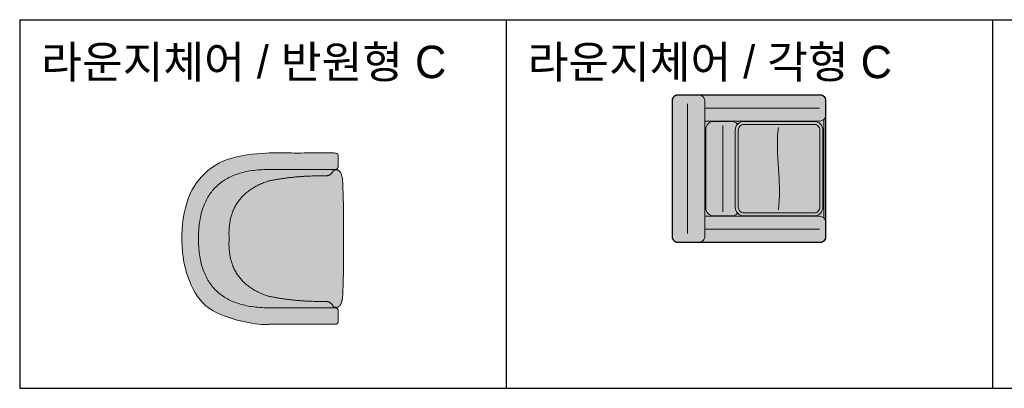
# Model space of a CAD drawing. Header units: millimetres. Extents: x 488786 to 747986, y 25193 to 95000.
# Tile 27 of 127: x 554300 to 558855, y 82345 to 84048. Entities that reach past the tile are written whole.
import ezdxf

# ---------------------------------------------------------------- set-up
doc = ezdxf.new("R2010")
doc.units = ezdxf.units.MM
for name, color, linetype in [('10. ETC', 251, 'Continuous'), ('13. TXT2', 43, 'Continuous'), ('25. 255', 255, 'Continuous'), ('6. FUR1', 181, 'Continuous')]:
    doc.layers.add(name, color=color, linetype=linetype)
doc.layers.add('7. FUR2', color=241, linetype='Continuous', lineweight=5)
doc.styles.add('YUHIHA_TEXT', font='Pretendard-Regular.ttf')

# ---------------------------------------------------------------- blocks, each defined once
blk = doc.blocks.new('YUHIHA_Furniture_LoungeChair_Rectangular_C_Plan')
at = {"layer": '25. 255'}
blk.add_hatch(color=256, dxfattribs=at).paths.add_polyline_path([(-642.4, -710.6), (-647.2, -709.2), (-651.7, -706.8), (-655.7, -703.5), (-658.9, -699.6), (-661.3, -695.1), (-662.8, -690.2), (-663.3, -685.1), (-663.3, -681.1), (-663.3, -121.2), (-663.3, -29.1), (-663.3, -25.1), (-662.8, -20.1), (-661.3, -15.2), (-658.9, -10.7), (-655.7, -6.8), (-651.7, -3.5), (-647.2, -1.1), (-642.4, 0.3), (-637.3, 0.8), (-633.3, 0.8), (-573.3, 0.8), (-73.3, 0.8), (-13.3, 0.8), (-9.3, 0.8), (-4.2, 0.3), (0.7, -1.1), (5.1, -3.5), (9.1, -6.8), (12.3, -10.7), (14.7, -15.2), (16.2, -20.1), (16.7, -25.1), (16.7, -29.1), (16.7, -121.2), (16.7, -681.1), (16.7, -685.1), (16.2, -690.2), (14.7, -695.1), (12.3, -699.6), (9.1, -703.5), (5.1, -706.8), (0.7, -709.2), (-4.2, -710.6), (-9.3, -711.1), (-13.3, -711.1), (-73.3, -711.1), (-573.3, -711.1), (-633.3, -711.1), (-637.3, -711.1)])
at = {"layer": '6. FUR1'}
blk.add_lwpolyline([(-642.4, -710.6), (-647.2, -709.2), (-651.7, -706.8), (-655.7, -703.5), (-658.9, -699.6), (-661.3, -695.1), (-662.8, -690.2), (-663.3, -685.1), (-663.3, -25.1), (-662.8, -20.1), (-661.3, -15.2), (-658.9, -10.7), (-655.7, -6.8), (-651.7, -3.5), (-647.2, -1.1), (-642.4, 0.3), (-637.3, 0.8), (-9.3, 0.8), (-4.2, 0.3), (0.7, -1.1), (5.1, -3.5), (9.1, -6.8), (12.3, -10.7), (14.7, -15.2), (16.2, -20.1), (16.7, -25.1), (16.7, -685.1), (16.2, -690.2), (14.7, -695.1), (12.3, -699.6), (9.1, -703.5), (5.1, -706.8), (0.7, -709.2), (-4.2, -710.6), (-9.3, -711.1), (-637.3, -711.1)], close=True, dxfattribs=at)
at = {"layer": '7. FUR2'}
for points in [[(-663.2, -28.6), (-662.7, -23.3), (-661, -17.7), (-658.2, -12.5), (-654.5, -7.9), (-650, -4.2), (-644.8, -1.4), (-639.1, 0.3), (-633.8, 0.8)], [(-12.8, 0.8), (-7.5, 0.3), (-1.8, -1.4), (3.4, -4.2), (7.9, -7.9), (11.6, -12.5), (14.4, -17.7), (16.1, -23.3), (16.6, -28.6)], [(-623.3, -71.2), (-23.3, -71.2)], [(-13.3, -151.2), (-633.3, -151.2), (-639.1, -150.6), (-644.8, -148.9), (-650, -146.1), (-654.5, -142.4), (-658.2, -137.8), (-661, -132.6), (-662.7, -127), (-663.2, -121.7)], [(16.6, -121.7), (16.1, -127), (14.4, -132.6), (11.6, -137.8), (7.9, -142.4), (3.4, -146.1), (-1.8, -148.9), (-7.5, -150.6), (-13.3, -151.2)], [(-603.3, -681.1), (-603.3, -151.2)], [(-543.3, -151.2), (-543.3, -681.1), (-543.9, -687), (-545.6, -692.6), (-548.4, -697.8), (-552.1, -702.4), (-556.6, -706.1), (-561.8, -708.9), (-567.5, -710.6), (-572.8, -711.1)], [(-528.8, -302.2), (-530.8, -300.6), (-535.2, -295.1), (-538.6, -288.9), (-540.6, -282.2), (-541.3, -275.1), (-541.3, -191.2), (-540.6, -184.1), (-538.6, -177.4), (-535.2, -171.2), (-530.8, -165.7), (-525.3, -161.2), (-519.1, -157.9), (-512.3, -155.8), (-505.3, -155.2), (-141.3, -155.2), (-134.3, -155.8), (-127.5, -157.9), (-121.3, -161.2), (-115.8, -165.7), (-111.4, -171.2), (-108, -177.4), (-106, -184.1), (-105.3, -191.2), (-105.3, -275.1), (-106, -282.2), (-108, -288.9), (-111.4, -295.1), (-115.8, -300.6), (-117.8, -302.2)], [(-73.8, -711.1), (-79.2, -710.6), (-84.8, -708.9), (-90, -706.1), (-94.5, -702.4), (-98.2, -697.8), (-101, -692.6), (-102.7, -687), (-103.3, -681.1), (-103.3, -151.2)], [(-43.3, -681.1), (-43.3, -151.2)], [(-523.3, -233.2), (-123.3, -233.2)], [(-513.3, -491.1), (-492.1, -488.7), (-469.9, -487.2), (-446.8, -486.6), (-423, -486.6), (-398.6, -487.3), (-373.7, -488.3), (-272.9, -494), (-223.6, -495.6), (-199.8, -495.7), (-176.7, -495.1), (-154.5, -493.6), (-133.3, -491.1)], [(-633.8, -711.1), (-639.1, -710.6), (-644.8, -708.9), (-650, -706.1), (-654.5, -702.4), (-658.2, -697.8), (-661, -692.6), (-662.7, -687), (-663.2, -681.7)], [(16.6, -681.7), (16.1, -687), (14.4, -692.6), (11.6, -697.8), (7.9, -702.4), (3.4, -706.1), (-1.8, -708.9), (-7.5, -710.6), (-12.8, -711.1)], [(-95.5, -701.1), (-551.1, -701.1)]]:
    blk.add_lwpolyline(points, dxfattribs=at)
for points in [[(-145.3, -697.1), (-501.3, -697.1), (-509.1, -696.4), (-516.6, -694.1), (-523.5, -690.4), (-529.6, -685.4), (-534.6, -679.4), (-538.3, -672.5), (-540.5, -665), (-541.3, -657.1), (-541.3, -331.1), (-540.5, -323.4), (-538.3, -315.8), (-534.6, -308.9), (-529.6, -302.9), (-523.5, -297.9), (-516.6, -294.2), (-509.1, -291.9), (-501.3, -291.1), (-145.3, -291.1), (-137.5, -291.9), (-130, -294.2), (-123.1, -297.9), (-117, -302.9), (-112, -308.9), (-108.3, -315.8), (-106.1, -323.4), (-105.3, -331.1), (-105.3, -657.1), (-106.1, -665), (-108.3, -672.5), (-112, -679.4), (-117, -685.4), (-123.1, -690.4), (-130, -694.1), (-137.5, -696.4)], [(-146, -683.1), (-500.6, -683.1), (-506.4, -682.6), (-511.2, -681.1), (-515.7, -678.7), (-519.6, -675.5), (-522.9, -671.6), (-525.3, -667.1), (-526.7, -662.2), (-527.3, -656.5), (-527.3, -331.8), (-526.7, -326.1), (-525.3, -321.2), (-522.9, -316.7), (-519.6, -312.8), (-515.7, -309.6), (-511.2, -307.2), (-506.4, -305.7), (-500.6, -305.1), (-146, -305.1), (-140.2, -305.7), (-135.4, -307.2), (-130.9, -309.6), (-127, -312.8), (-123.7, -316.7), (-121.3, -321.2), (-119.9, -326.1), (-119.3, -331.8), (-119.3, -656.5), (-119.9, -662.2), (-121.3, -667.1), (-123.7, -671.6), (-127, -675.5), (-130.9, -678.7), (-135.4, -681.1), (-140.2, -682.6)]]:
    blk.add_lwpolyline(points, close=True, dxfattribs=at)
blk = doc.blocks.new('YUHIHA_Furniture_LoungeChair_Semicircular_C_Plan', base_point=(559436.9, 83299.1))
at = {"layer": '25. 255'}
h = blk.add_hatch(color=256, dxfattribs=at)
edge = h.paths.add_edge_path(flags=0)
edge.add_spline(control_points=[(559776.4, 83224.1), (559785.2, 83228.1), (559785.2, 83237.7)], knot_values=[0, 0, 0, 1, 1, 1], degree=2, periodic=0)
edge.add_spline(control_points=[(559785.2, 83237.7), (559785.2, 83260.9), (559785.2, 83284.1)], knot_values=[0, 0, 0, 1, 1, 1], degree=2, periodic=0)
edge.add_spline(control_points=[(559785.2, 83284.1), (559785.2, 83299.1), (559770.2, 83299.1)], knot_values=[0, 0, 0, 1, 1, 1], degree=2, periodic=0)
edge.add_spline(control_points=[(559770.2, 83299.1), (559609.9, 83299.1), (559449.5, 83299.1)], knot_values=[0, 0, 0, 1, 1, 1], degree=2, periodic=0)
edge.add_spline(control_points=[(559449.5, 83299.1), (559062.3, 83290.7), (559062.3, 82903.3)], knot_values=[0, 0, 0, 1, 1, 1], degree=2, periodic=0)
edge.add_spline(control_points=[(559062.3, 82903.3), (559062.3, 82516), (559449.5, 82507.5)], knot_values=[0, 0, 0, 1, 1, 1], degree=2, periodic=0)
edge.add_spline(control_points=[(559449.5, 82507.5), (559609.9, 82507.5), (559770.2, 82507.5)], knot_values=[0, 0, 0, 1, 1, 1], degree=2, periodic=0)
edge.add_spline(control_points=[(559770.2, 82507.5), (559785.2, 82507.5), (559785.2, 82522.5)], knot_values=[0, 0, 0, 1, 1, 1], degree=2, periodic=0)
edge.add_spline(control_points=[(559785.2, 82522.5), (559785.2, 82545.7), (559785.2, 82568.9)], knot_values=[0, 0, 0, 1, 1, 1], degree=2, periodic=0)
edge.add_spline(control_points=[(559785.2, 82568.9), (559785.2, 82578.6), (559776.4, 82582.6)], knot_values=[0, 0, 0, 1, 1, 1], degree=2, periodic=0)
edge.add_spline(control_points=[(559776.4, 82582.6), (559776.2, 82584.2), (559776, 82585.8)], knot_values=[0, 0, 0, 1, 1, 1], degree=2, periodic=0)
edge.add_spline(control_points=[(559776, 82585.8), (559783.7, 82585.8), (559787.8, 82589)], knot_values=[0, 0, 0, 1, 1, 1], degree=2, periodic=0)
edge.add_spline(control_points=[(559787.8, 82589), (559803.7, 82601.3), (559806.2, 82642.4)], knot_values=[0, 0, 0, 1, 1, 1], degree=2, periodic=0)
edge.add_spline(control_points=[(559806.2, 82642.4), (559811.6, 82772.8), (559809.8, 82903.3)], knot_values=[0, 0, 0, 1, 1, 1], degree=2, periodic=0)
edge.add_spline(control_points=[(559809.8, 82903.3), (559811.6, 83033.9), (559806.2, 83164.3)], knot_values=[0, 0, 0, 1, 1, 1], degree=2, periodic=0)
edge.add_spline(control_points=[(559806.2, 83164.3), (559803.7, 83205.3), (559787.8, 83217.7)], knot_values=[0, 0, 0, 1, 1, 1], degree=2, periodic=0)
edge.add_spline(control_points=[(559787.8, 83217.7), (559783.7, 83220.8), (559776, 83220.8)], knot_values=[0, 0, 0, 1, 1, 1], degree=2, periodic=0)
edge.add_spline(control_points=[(559776, 83220.8), (559776.2, 83222.5), (559776.4, 83224.1)], knot_values=[0, 0, 0, 1, 1, 1], degree=2, periodic=0)
at = {"layer": '6. FUR1', "lineweight": 5}
blk.add_open_spline([(559785.2, 82522.5), (559785.2, 82545.7), (559785.2, 82568.9), (559785.2, 82578.6), (559776.4, 82582.6), (559776.2, 82584.2), (559776, 82585.8), (559783.7, 82585.8), (559787.8, 82589), (559803.7, 82601.3), (559806.2, 82642.4), (559811.6, 82772.8), (559809.8, 82903.3), (559811.6, 83033.9), (559806.2, 83164.3), (559803.7, 83205.3), (559787.8, 83217.7), (559783.7, 83220.8), (559776, 83220.8), (559776.2, 83222.5), (559776.4, 83224.1), (559785.2, 83228.1), (559785.2, 83237.7), (559785.2, 83260.9), (559785.2, 83284.1), (559785.2, 83299.1), (559770.2, 83299.1), (559609.9, 83299.1), (559449.5, 83299.1), (559062.3, 83290.7), (559062.3, 82903.3), (559062.3, 82516), (559449.5, 82507.5), (559609.9, 82507.5), (559770.2, 82507.5), (559785.2, 82507.5), (559785.2, 82522.5)], degree=2, knots=[0, 0, 0, 1, 1, 2, 2, 3, 3, 4, 4, 5, 5, 6, 6, 7, 7, 8, 8, 9, 9, 10, 10, 11, 11, 12, 12, 13, 13, 14, 14, 15, 15, 16, 16, 17, 17, 18, 18, 18], dxfattribs=at)
at = {"layer": '7. FUR2', "lineweight": 5}
for points in [[(559451.2, 83222.7), (559138.7, 83215.9), (559138.7, 82903.3)], [(559770.2, 83222.7), (559610.7, 83222.7), (559451.2, 83222.7)], [(559764.6, 83222.7), (559755.1, 83192.9), (559723.8, 83193.1)], [(559776, 83220.8), (559769.8, 83220.8), (559763.1, 83218.7)], [(559776.4, 83224.1), (559773.5, 83222.7), (559770.2, 83222.7)], [(559723.8, 83193.1), (559591, 83196), (559461, 83168.9)], [(559459.3, 83168.4), (559268.8, 83104.1), (559280.6, 82903.3)], [(559461, 83168.9), (559460.1, 83168.7), (559459.3, 83168.4)], [(559138.7, 82903.3), (559138.7, 82590.7), (559451.2, 82583.9)], [(559280.6, 82903.3), (559268.8, 82702.6), (559459.3, 82638.2)], [(559459.3, 82638.2), (559460.1, 82637.9), (559461, 82637.7)], [(559461, 82637.7), (559591, 82610.7), (559723.8, 82613.6)], [(559451.2, 82583.9), (559610.7, 82583.9), (559770.2, 82583.9)], [(559723.8, 82613.6), (559755.1, 82613.7), (559764.6, 82583.9)], [(559763.1, 82587.9), (559769.8, 82585.8), (559776, 82585.8)], [(559770.2, 82583.9), (559773.5, 82583.9), (559776.4, 82582.6)]]:
    blk.add_open_spline(points, degree=2, dxfattribs=at)

msp = doc.modelspace()

# ---------------------------------------------------------------- linework, layer by layer
at = {"layer": '10. ETC'}
for p, q in [((554300, 84047.6), (563300, 84047.6)), ((554300, 84047.6), (554300, 82344.7)), ((556550, 84047.6), (556550, 82344.7)), ((558800, 84047.6), (558800, 82344.7)), ((554300, 82344.7), (563300, 82344.7))]:
    msp.add_line(p, q, dxfattribs=at)

# ---------------------------------------------------------------- block references
msp.add_blockref('YUHIHA_Furniture_LoungeChair_Semicircular_C_Plan', (555425, 83431.9))
at = {"layer": '7. FUR2', "xscale": -1, "rotation": 90}
msp.add_blockref('YUHIHA_Furniture_LoungeChair_Rectangular_C_Plan', (557318.7, 83036.1), dxfattribs=at)

# ---------------------------------------------------------------- texts
at = {"layer": '13. TXT2', "color": 7, "char_height": 150, "width": 2050, "attachment_point": 1, "style": 'YUHIHA_TEXT'}
for s, insert in [('라운지체어 / 반원형 C', (554400, 83927.6)), ('라운지체어 / 각형 C', (556650, 83927.6))]:
    msp.add_mtext(s, dxfattribs=dict(at, insert=insert))

doc.saveas('drawing.dxf')
